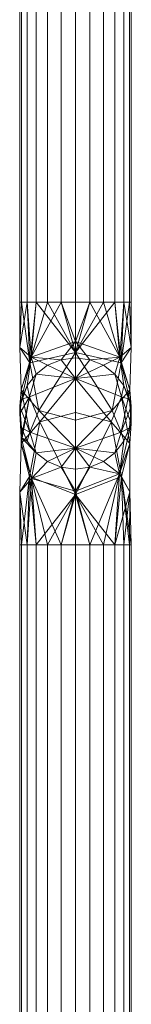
# Model space of a CAD drawing. Header units: millimetres. Extents: x -510 to 60, y -390 to 32.
# Tile 6 of 13: x -5 to 5, y -268 to -179. Entities that reach past the tile are written whole.
import ezdxf

# ---------------------------------------------------------------- set-up
doc = ezdxf.new("R2010")
doc.units = ezdxf.units.MM
doc.layers.add('M-520-M_DRAINAGE_FW', color=2, linetype='Continuous', lineweight=30)

# ---------------------------------------------------------------- blocks, each defined once
blk = doc.blocks.new('AmericanStandard_SensorFaucet_LineSensorTechnology__FFAS8508-A00500BC0_ - Line-sensor Technology In-wall Sensor Faucet-4506-3D View 1')
at = {"layer": 'M-520-M_DRAINAGE_FW', "lineweight": 9}
mesh = blk.add_polyface(dxfattribs=at)
corners = [(0, -175.1, 57.806), (-1.294, -175.1, 57.635), (-2.5, -175.1, 57.136), (-3.536, -175.1, 56.341), (-4.33, -175.1, 55.306), (-4.83, -175.1, 54.1), (-5, -175.1, 52.806), (-4.83, -175.1, 51.512), (-4.33, -175.1, 50.306), (-3.536, -175.1, 49.27), (-2.5, -175.1, 48.476), (-1.294, -175.1, 47.976), (0, -175.1, 47.806), (0, -204.741, 47.806), (-1.294, -204.741, 47.976), (-2.5, -204.741, 48.476), (-3.536, -204.741, 49.27), (-4.33, -204.741, 50.306), (-4.83, -204.741, 51.512), (-5, -204.741, 52.806), (-4.83, -204.741, 54.1), (-4.33, -204.741, 55.306), (-3.536, -204.741, 56.341), (-2.5, -204.741, 57.136), (-1.294, -204.741, 57.635), (0, -204.741, 57.806)]
mesh.append_faces([[corners[k] for k in face] for face in [(1, 24, 25, 0)]], dxfattribs={"vtx0": -1})
mesh.append_faces([[corners[k] for k in face] for face in [(11, 14, 15, 10), (9, 16, 17, 8), (10, 15, 16, 9), (8, 17, 18, 7), (19, 6, 7, 18), (5, 20, 21, 4), (4, 21, 22, 3), (2, 23, 24, 1), (3, 22, 23, 2), (20, 5, 6, 19)]], dxfattribs={"vtx0": -1, "vtx2": -1})
mesh.append_faces([[corners[k] for k in face] for face in [(12, 13, 14, 11)]], dxfattribs={"vtx2": -1})
mesh = blk.add_polyface(dxfattribs=at)
corners = [(0, -175.1, 47.806), (1.294, -175.1, 47.976), (2.5, -175.1, 48.476), (3.536, -175.1, 49.27), (4.33, -175.1, 50.306), (4.83, -175.1, 51.512), (5, -175.1, 52.806), (4.83, -175.1, 54.1), (4.33, -175.1, 55.306), (3.536, -175.1, 56.341), (2.5, -175.1, 57.136), (1.294, -175.1, 57.635), (0, -175.1, 57.806), (0, -204.741, 57.806), (1.294, -204.741, 57.635), (2.5, -204.741, 57.136), (3.536, -204.741, 56.341), (4.33, -204.741, 55.306), (4.83, -204.741, 54.1), (5, -204.741, 52.806), (4.83, -204.741, 51.512), (4.33, -204.741, 50.306), (3.536, -204.741, 49.27), (2.5, -204.741, 48.476), (1.294, -204.741, 47.976), (0, -204.741, 47.806)]
mesh.append_faces([[corners[k] for k in face] for face in [(1, 24, 25, 0)]], dxfattribs={"vtx0": -1})
mesh.append_faces([[corners[k] for k in face] for face in [(11, 14, 15, 10), (9, 16, 17, 8), (10, 15, 16, 9), (8, 17, 18, 7), (19, 6, 7, 18), (5, 20, 21, 4), (4, 21, 22, 3), (2, 23, 24, 1), (3, 22, 23, 2), (20, 5, 6, 19)]], dxfattribs={"vtx0": -1, "vtx2": -1})
mesh.append_faces([[corners[k] for k in face] for face in [(12, 13, 14, 11)]], dxfattribs={"vtx2": -1})
mesh = blk.add_polyface(dxfattribs=at)
corners = [(0, -219.741, 42.806), (0, -215.348, 53.412), (0, -204.741, 57.806), (-1.294, -204.741, 57.635), (-2.5, -204.741, 57.136), (-3.536, -204.741, 56.341), (-4.33, -204.741, 55.306), (-4.83, -204.741, 54.1), (-5, -204.741, 52.806), (-4.83, -204.741, 51.512), (-4.33, -204.741, 50.306), (-3.536, -204.741, 49.27), (-2.5, -204.741, 48.476), (-1.294, -204.741, 47.976), (0, -204.741, 47.806), (0, -208.277, 46.341), (0, -209.741, 42.806), (-1.294, -209.911, 42.806), (-2.5, -210.411, 42.806), (-3.536, -211.206, 42.806), (-4.33, -212.241, 42.806), (-4.83, -213.447, 42.806), (-5, -214.741, 42.806), (-4.83, -216.035, 42.806), (-4.33, -217.241, 42.806), (-3.536, -218.277, 42.806), (-2.5, -219.071, 42.806), (-1.294, -219.571, 42.806), (0, -217.876, 47.307), (0, -209.243, 55.941), (-4.869, -212.615, 50.68), (-3.98, -209.672, 47.737), (-4.083, -216.423, 48.246), (-4.083, -210.182, 54.488), (-4.995, -208.807, 52.195), (-4.995, -214.13, 46.872), (-3.28, -214.48, 52.545)]
mesh.append_faces([[corners[k] for k in face] for face in [(9, 34, 8), (12, 31, 11), (4, 29, 3), (11, 31, 10), (7, 33, 6), (29, 36, 1), (25, 32, 24), (20, 31, 19), (10, 34, 9), (22, 35, 21)]], dxfattribs={"vtx0": -1, "vtx1": -1})
mesh.append_faces([[corners[k] for k in face] for face in [(5, 33, 29), (34, 10, 31), (31, 13, 15), (33, 36, 29), (31, 30, 34), (33, 34, 30), (35, 30, 31), (7, 34, 33), (35, 23, 32), (20, 35, 31), (30, 35, 32), (30, 32, 36), (32, 25, 28), (30, 36, 33), (28, 36, 32), (15, 17, 31)]], dxfattribs={"vtx0": -1, "vtx1": -1, "vtx2": -1})
mesh.append_faces([[corners[k] for k in face] for face in [(36, 28, 1), (31, 18, 19), (35, 22, 23), (28, 25, 26), (32, 23, 24)]], dxfattribs={"vtx0": -1, "vtx2": -1})
mesh.append_faces([[corners[k] for k in face] for face in [(12, 13, 31), (4, 5, 29), (7, 8, 34), (5, 6, 33), (17, 18, 31), (20, 21, 35), (26, 27, 28)]], dxfattribs={"vtx1": -1, "vtx2": -1})
mesh.append_faces([[corners[k] for k in face] for face in [(29, 2, 3), (13, 14, 15), (15, 16, 17), (27, 0, 28)]], dxfattribs={"vtx2": -1})
mesh = blk.add_polyface(dxfattribs=at)
corners = [(0, -209.741, 42.806), (0, -208.277, 46.341), (0, -204.741, 47.806), (1.294, -204.741, 47.976), (2.5, -204.741, 48.476), (3.536, -204.741, 49.27), (4.33, -204.741, 50.306), (4.83, -204.741, 51.512), (5, -204.741, 52.806), (4.83, -204.741, 54.1), (4.33, -204.741, 55.306), (3.536, -204.741, 56.341), (2.5, -204.741, 57.136), (1.294, -204.741, 57.635), (0, -204.741, 57.806), (0, -215.348, 53.412), (0, -219.741, 42.806), (1.294, -219.571, 42.806), (2.5, -219.071, 42.806), (3.536, -218.277, 42.806), (4.33, -217.241, 42.806), (4.83, -216.035, 42.806), (5, -214.741, 42.806), (4.83, -213.447, 42.806), (4.33, -212.241, 42.806), (3.536, -211.206, 42.806), (2.5, -210.411, 42.806), (1.294, -209.911, 42.806), (0, -209.243, 55.941), (0, -217.876, 47.307), (4.869, -212.615, 50.68), (3.98, -209.672, 47.737), (4.083, -210.182, 54.488), (4.083, -216.423, 48.246), (4.995, -214.13, 46.872), (4.995, -208.807, 52.195), (3.28, -214.48, 52.545)]
mesh.append_faces([[corners[k] for k in face] for face in [(18, 29, 17), (29, 36, 15), (4, 31, 3), (7, 35, 6), (24, 34, 23), (11, 32, 10), (6, 31, 5), (19, 29, 18), (25, 31, 24), (26, 31, 25), (27, 31, 26)]], dxfattribs={"vtx0": -1, "vtx1": -1})
mesh.append_faces([[corners[k] for k in face] for face in [(33, 36, 29), (35, 9, 32), (35, 32, 30), (31, 30, 34), (28, 32, 11), (33, 34, 30), (35, 31, 6), (19, 33, 29), (31, 1, 3), (35, 30, 31), (30, 36, 33), (33, 21, 34), (30, 32, 36), (27, 1, 31), (28, 36, 32), (31, 34, 24)]], dxfattribs={"vtx0": -1, "vtx1": -1, "vtx2": -1})
mesh.append_faces([[corners[k] for k in face] for face in [(32, 9, 10), (36, 28, 15), (34, 21, 22), (33, 19, 20), (35, 8, 9)]], dxfattribs={"vtx0": -1, "vtx2": -1})
mesh.append_faces([[corners[k] for k in face] for face in [(16, 17, 29), (0, 1, 27)]], dxfattribs={"vtx1": -1})
mesh.append_faces([[corners[k] for k in face] for face in [(12, 13, 28), (11, 12, 28), (7, 8, 35), (4, 5, 31), (20, 21, 33), (22, 23, 34)]], dxfattribs={"vtx1": -1, "vtx2": -1})
mesh.append_faces([[corners[k] for k in face] for face in [(13, 14, 28), (1, 2, 3)]], dxfattribs={"vtx2": -1})
mesh = blk.add_polyface(dxfattribs=at)
corners = [(0, -219.741, 42.806), (-1.294, -219.571, 42.806), (-2.5, -219.071, 42.806), (-3.536, -218.277, 42.806), (-4.33, -217.241, 42.806), (-4.83, -216.035, 42.806), (-5, -214.741, 42.806), (-4.83, -213.447, 42.806), (-4.33, -212.241, 42.806), (-3.536, -211.206, 42.806), (-2.5, -210.411, 42.806), (-1.294, -209.911, 42.806), (0, -209.741, 42.806), (0, -209.741, 31.533), (-1.294, -209.911, 31.533), (-2.5, -210.411, 31.533), (-3.536, -211.206, 31.533), (-4.33, -212.241, 31.533), (-4.83, -213.447, 31.533), (-5, -214.741, 31.533), (-4.83, -216.035, 31.533), (-4.33, -217.241, 31.533), (-3.536, -218.277, 31.533), (-2.5, -219.071, 31.533), (-1.294, -219.571, 31.533), (0, -219.741, 31.533)]
mesh.append_faces([[corners[k] for k in face] for face in [(1, 24, 25, 0)]], dxfattribs={"vtx0": -1})
mesh.append_faces([[corners[k] for k in face] for face in [(11, 14, 15, 10), (9, 16, 17, 8), (10, 15, 16, 9), (8, 17, 18, 7), (19, 6, 7, 18), (5, 20, 21, 4), (4, 21, 22, 3), (2, 23, 24, 1), (3, 22, 23, 2), (20, 5, 6, 19)]], dxfattribs={"vtx0": -1, "vtx2": -1})
mesh.append_faces([[corners[k] for k in face] for face in [(12, 13, 14, 11)]], dxfattribs={"vtx2": -1})
mesh = blk.add_polyface(dxfattribs=at)
corners = [(0, -226.545, 24.729), (0, -221.734, 26.722), (0, -219.741, 31.533), (-1.294, -219.571, 31.533), (-2.5, -219.071, 31.533), (-3.536, -218.277, 31.533), (-4.33, -217.241, 31.533), (-4.83, -216.035, 31.533), (-5, -214.741, 31.533), (-4.83, -213.447, 31.533), (-4.33, -212.241, 31.533), (-3.536, -211.206, 31.533), (-2.5, -210.411, 31.533), (-1.294, -209.911, 31.533), (0, -209.741, 31.533), (0, -214.663, 19.651), (0, -226.545, 14.729), (-1.294, -226.545, 14.899), (-2.5, -226.545, 15.399), (-3.536, -226.545, 16.193), (-4.33, -226.545, 17.229), (-4.83, -226.545, 18.435), (-5, -226.545, 19.729), (-4.83, -226.545, 21.023), (-4.33, -226.545, 22.229), (-3.536, -226.545, 23.264), (-2.5, -226.545, 24.059), (-1.294, -226.545, 24.558), (0, -211.606, 27.031), (0, -222.043, 16.593), (-4.887, -217.451, 22.438), (-3.949, -220.58, 25.149), (-4.125, -213.259, 25.407), (-4.125, -220.419, 18.247), (-4.886, -216.913, 26.772), (-3.212, -215.489, 20.476), (-4.999, -221.81, 20.632)]
mesh.append_faces([[corners[k] for k in face] for face in [(12, 28, 11), (11, 32, 10), (7, 34, 6), (4, 31, 3), (27, 31, 26), (18, 29, 17), (19, 29, 18), (29, 35, 15)]], dxfattribs={"vtx0": -1, "vtx1": -1})
mesh.append_faces([[corners[k] for k in face] for face in [(36, 33, 21), (32, 30, 34), (32, 34, 8), (30, 31, 34), (28, 32, 11), (30, 32, 35), (28, 35, 32), (30, 35, 33), (5, 34, 31), (33, 35, 29), (27, 1, 31), (31, 1, 3), (31, 30, 36), (19, 33, 29), (36, 24, 31), (30, 33, 36)]], dxfattribs={"vtx0": -1, "vtx1": -1, "vtx2": -1})
mesh.append_faces([[corners[k] for k in face] for face in [(28, 12, 13), (32, 8, 9), (32, 9, 10), (34, 5, 6), (31, 4, 5), (34, 7, 8), (36, 21, 22), (36, 22, 23), (35, 28, 15), (36, 23, 24), (31, 25, 26)]], dxfattribs={"vtx0": -1, "vtx2": -1})
mesh.append_faces([[corners[k] for k in face] for face in [(0, 1, 27)]], dxfattribs={"vtx1": -1})
mesh.append_faces([[corners[k] for k in face] for face in [(20, 21, 33), (19, 20, 33), (24, 25, 31)]], dxfattribs={"vtx1": -1, "vtx2": -1})
mesh.append_faces([[corners[k] for k in face] for face in [(13, 14, 28), (1, 2, 3), (29, 16, 17)]], dxfattribs={"vtx2": -1})
mesh = blk.add_polyface(dxfattribs=at)
corners = [(0, -209.741, 42.806), (1.294, -209.911, 42.806), (2.5, -210.411, 42.806), (3.536, -211.206, 42.806), (4.33, -212.241, 42.806), (4.83, -213.447, 42.806), (5, -214.741, 42.806), (4.83, -216.035, 42.806), (4.33, -217.241, 42.806), (3.536, -218.277, 42.806), (2.5, -219.071, 42.806), (1.294, -219.571, 42.806), (0, -219.741, 42.806), (0, -219.741, 31.533), (1.294, -219.571, 31.533), (2.5, -219.071, 31.533), (3.536, -218.277, 31.533), (4.33, -217.241, 31.533), (4.83, -216.035, 31.533), (5, -214.741, 31.533), (4.83, -213.447, 31.533), (4.33, -212.241, 31.533), (3.536, -211.206, 31.533), (2.5, -210.411, 31.533), (1.294, -209.911, 31.533), (0, -209.741, 31.533)]
mesh.append_faces([[corners[k] for k in face] for face in [(1, 24, 25, 0)]], dxfattribs={"vtx0": -1})
mesh.append_faces([[corners[k] for k in face] for face in [(11, 14, 15, 10), (9, 16, 17, 8), (10, 15, 16, 9), (8, 17, 18, 7), (19, 6, 7, 18), (5, 20, 21, 4), (4, 21, 22, 3), (2, 23, 24, 1), (3, 22, 23, 2), (20, 5, 6, 19)]], dxfattribs={"vtx0": -1, "vtx2": -1})
mesh.append_faces([[corners[k] for k in face] for face in [(12, 13, 14, 11)]], dxfattribs={"vtx2": -1})
mesh = blk.add_polyface(dxfattribs=at)
corners = [(0, -226.545, 14.729), (0, -214.663, 19.651), (0, -209.741, 31.533), (1.294, -209.911, 31.533), (2.5, -210.411, 31.533), (3.536, -211.206, 31.533), (4.33, -212.241, 31.533), (4.83, -213.447, 31.533), (5, -214.741, 31.533), (4.83, -216.035, 31.533), (4.33, -217.241, 31.533), (3.536, -218.277, 31.533), (2.5, -219.071, 31.533), (1.294, -219.571, 31.533), (0, -219.741, 31.533), (0, -221.734, 26.722), (0, -226.545, 24.729), (1.294, -226.545, 24.558), (2.5, -226.545, 24.059), (3.536, -226.545, 23.264), (4.33, -226.545, 22.229), (4.83, -226.545, 21.023), (5, -226.545, 19.729), (4.83, -226.545, 18.435), (4.33, -226.545, 17.229), (3.536, -226.545, 16.193), (2.5, -226.545, 15.399), (1.294, -226.545, 14.899), (0, -222.043, 16.593), (0, -211.606, 27.031), (4.887, -217.451, 22.438), (3.949, -220.161, 25.568), (4.125, -220.419, 18.247), (4.125, -213.259, 25.407), (4.886, -221.784, 21.901), (3.212, -215.489, 20.476), (4.999, -215.644, 26.798)]
mesh.append_faces([[corners[k] for k in face] for face in [(12, 31, 11), (7, 33, 6), (4, 29, 3), (29, 35, 1), (13, 31, 12), (25, 32, 24)]], dxfattribs={"vtx0": -1, "vtx1": -1})
mesh.append_faces([[corners[k] for k in face] for face in [(30, 33, 36), (10, 31, 36), (36, 31, 30), (15, 31, 13), (36, 33, 7), (28, 35, 32), (30, 31, 34), (19, 34, 31), (34, 22, 32), (34, 32, 30), (30, 32, 35), (32, 25, 28), (31, 15, 17), (30, 35, 33), (33, 35, 29), (5, 33, 29)]], dxfattribs={"vtx0": -1, "vtx1": -1, "vtx2": -1})
mesh.append_faces([[corners[k] for k in face] for face in [(31, 10, 11), (34, 21, 22), (35, 28, 1), (28, 25, 26), (32, 23, 24), (36, 9, 10), (32, 22, 23)]], dxfattribs={"vtx0": -1, "vtx2": -1})
mesh.append_faces([[corners[k] for k in face] for face in [(4, 5, 29), (7, 8, 36), (5, 6, 33), (8, 9, 36), (17, 18, 31), (20, 21, 34), (19, 20, 34), (26, 27, 28), (18, 19, 31)]], dxfattribs={"vtx1": -1, "vtx2": -1})
mesh.append_faces([[corners[k] for k in face] for face in [(29, 2, 3), (27, 0, 28), (13, 14, 15), (15, 16, 17)]], dxfattribs={"vtx2": -1})
mesh = blk.add_polyface(dxfattribs=at)
corners = [(0, -226.545, 24.729), (-1.294, -226.545, 24.558), (-2.5, -226.545, 24.059), (-3.536, -226.545, 23.264), (-4.33, -226.545, 22.229), (-4.83, -226.545, 21.023), (-5, -226.545, 19.729), (-4.83, -226.545, 18.435), (-4.33, -226.545, 17.229), (-3.536, -226.545, 16.193), (-2.5, -226.545, 15.399), (-1.294, -226.545, 14.899), (0, -226.545, 14.729), (0, -270, 14.729), (-1.294, -270, 14.899), (-2.5, -270, 15.399), (-3.536, -270, 16.193), (-4.33, -270, 17.229), (-4.83, -270, 18.435), (-5, -270, 19.729), (-4.83, -270, 21.023), (-4.33, -270, 22.229), (-3.536, -270, 23.264), (-2.5, -270, 24.059), (-1.294, -270, 24.558), (0, -270, 24.729)]
mesh.append_faces([[corners[k] for k in face] for face in [(1, 24, 25, 0)]], dxfattribs={"vtx0": -1})
mesh.append_faces([[corners[k] for k in face] for face in [(11, 14, 15, 10), (9, 16, 17, 8), (10, 15, 16, 9), (8, 17, 18, 7), (19, 6, 7, 18), (4, 21, 22, 3), (5, 20, 21, 4), (2, 23, 24, 1), (3, 22, 23, 2), (20, 5, 6, 19)]], dxfattribs={"vtx0": -1, "vtx2": -1})
mesh.append_faces([[corners[k] for k in face] for face in [(12, 13, 14, 11)]], dxfattribs={"vtx2": -1})
mesh = blk.add_polyface(dxfattribs=at)
corners = [(0, -226.545, 14.729), (1.294, -226.545, 14.899), (2.5, -226.545, 15.399), (3.536, -226.545, 16.193), (4.33, -226.545, 17.229), (4.83, -226.545, 18.435), (5, -226.545, 19.729), (4.83, -226.545, 21.023), (4.33, -226.545, 22.229), (3.536, -226.545, 23.264), (2.5, -226.545, 24.059), (1.294, -226.545, 24.558), (0, -226.545, 24.729), (0, -270, 24.729), (1.294, -270, 24.558), (2.5, -270, 24.059), (3.536, -270, 23.264), (4.33, -270, 22.229), (4.83, -270, 21.023), (5, -270, 19.729), (4.83, -270, 18.435), (4.33, -270, 17.229), (3.536, -270, 16.193), (2.5, -270, 15.399), (1.294, -270, 14.899), (0, -270, 14.729)]
mesh.append_faces([[corners[k] for k in face] for face in [(1, 24, 25, 0)]], dxfattribs={"vtx0": -1})
mesh.append_faces([[corners[k] for k in face] for face in [(11, 14, 15, 10), (9, 16, 17, 8), (10, 15, 16, 9), (8, 17, 18, 7), (19, 6, 7, 18), (5, 20, 21, 4), (4, 21, 22, 3), (2, 23, 24, 1), (3, 22, 23, 2), (20, 5, 6, 19)]], dxfattribs={"vtx0": -1, "vtx2": -1})
mesh.append_faces([[corners[k] for k in face] for face in [(12, 13, 14, 11)]], dxfattribs={"vtx2": -1})

msp = doc.modelspace()

# ---------------------------------------------------------------- block references
at = {"layer": 'M-520-M_DRAINAGE_FW', "lineweight": 9}
msp.add_blockref('AmericanStandard_SensorFaucet_LineSensorTechnology__FFAS8508-A00500BC0_ - Line-sensor Technology In-wall Sensor Faucet-4506-3D View 1', (0, 0), dxfattribs=at)

doc.saveas('drawing.dxf')
